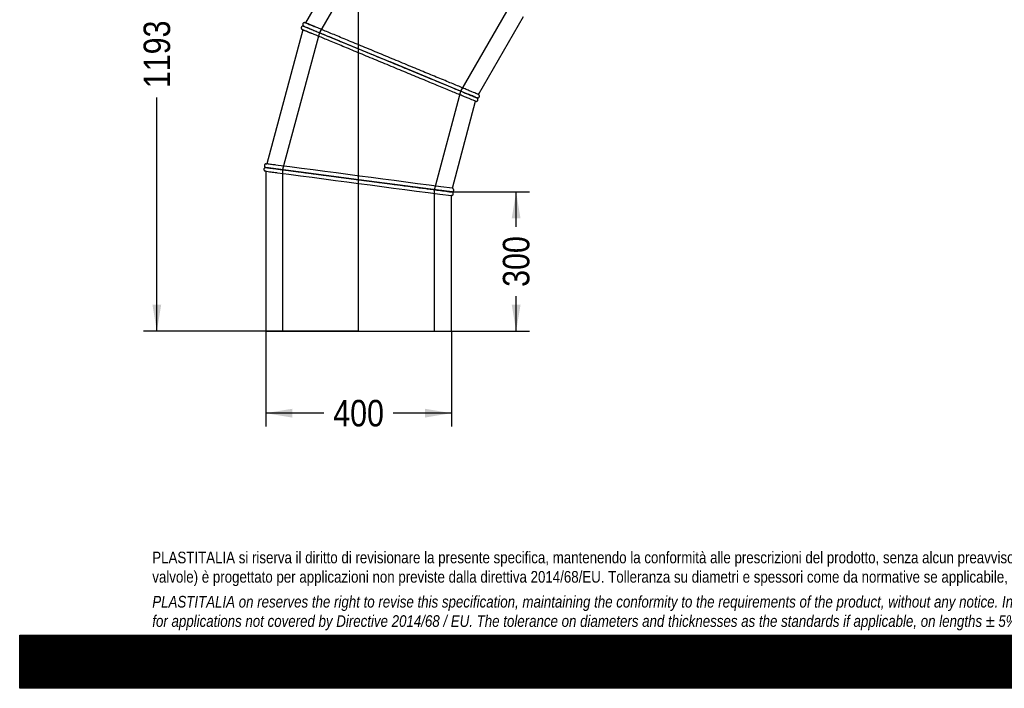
# Model space of a CAD drawing. Header units: millimetres. Extents: x 0 to 4243, y 0 to 3000.
# Tile 1 of 4: x 0 to 2121, y 0 to 1440. Entities that reach past the tile are written whole.
import ezdxf
from ezdxf.enums import TextEntityAlignment as Align
from ezdxf.lldxf.tags import DXFTag

# ---------------------------------------------------------------- set-up
doc = ezdxf.new("R2010")
doc.units = ezdxf.units.MM
doc.header["$LTSCALE"] = 14.285714
for name, color, linetype in [('Default', 7, 'Continuous'), ('DV1_Default', 7, 'Continuous'), ('TUBO_X_GOMITO_90', 7, 'Continuous')]:
    doc.layers.add(name, color=color, linetype=linetype)
doc.styles.add('SEACAD_Arial_Narrow', font='ARIALN.TTF')
tags = doc.linetypes.add('HIDDEN2', pattern=[4.7625, 3.175, -1.5875]).pattern_tags.tags
tags[6:7] = [DXFTag(74, 4), DXFTag(75, 0), DXFTag(340, '0'), DXFTag(46, 0.0), DXFTag(50, 0.0), DXFTag(44, 0.0), DXFTag(45, 0.0)]
tags[4:5] = [DXFTag(74, 4), DXFTag(75, 0), DXFTag(340, '0'), DXFTag(46, 0.0), DXFTag(50, 0.0), DXFTag(44, 0.0), DXFTag(45, 0.0)]
tags = doc.linetypes.add('PHANTOM2', pattern=[31.75, 15.875, -3.175, 3.175, -3.175, 3.175, -3.175]).pattern_tags.tags
tags[14:15] = [DXFTag(74, 4), DXFTag(75, 0), DXFTag(340, '0'), DXFTag(46, 0.0), DXFTag(50, 0.0), DXFTag(44, 0.0), DXFTag(45, 0.0)]
tags[12:13] = [DXFTag(74, 4), DXFTag(75, 0), DXFTag(340, '0'), DXFTag(46, 0.0), DXFTag(50, 0.0), DXFTag(44, 0.0), DXFTag(45, 0.0)]
tags[10:11] = [DXFTag(74, 4), DXFTag(75, 0), DXFTag(340, '0'), DXFTag(46, 0.0), DXFTag(50, 0.0), DXFTag(44, 0.0), DXFTag(45, 0.0)]
tags[8:9] = [DXFTag(74, 4), DXFTag(75, 0), DXFTag(340, '0'), DXFTag(46, 0.0), DXFTag(50, 0.0), DXFTag(44, 0.0), DXFTag(45, 0.0)]
tags[6:7] = [DXFTag(74, 4), DXFTag(75, 0), DXFTag(340, '0'), DXFTag(46, 0.0), DXFTag(50, 0.0), DXFTag(44, 0.0), DXFTag(45, 0.0)]
tags[4:5] = [DXFTag(74, 4), DXFTag(75, 0), DXFTag(340, '0'), DXFTag(46, 0.0), DXFTag(50, 0.0), DXFTag(44, 0.0), DXFTag(45, 0.0)]
doc.dimstyles.new('Plastitalia', dxfattribs={"dimtxt": 57.142857, "dimasz": 57.142857, "dimexe": 28.571429, "dimexo": 0, "dimgap": 14.285714, "dimtad": 0, "dimdec": 0, "dimtxsty": 'SEACAD_Arial_Narrow', "dimblk1": '_SE_FILLED', "dimblk2": '_SE_FILLED', "dimsah": 1, "dimcen": 28.571429, "dimadec": 0, "dimazin": 0, "dimtfac": 0.8, "dimtdec": 1, "dimtmove": 0, "dimatfit": 3, "dimfxl": 1, "dimtolj": 1, "dimarcsym": 0})

# ---------------------------------------------------------------- blocks, each defined once
blk = doc.blocks.new('SE')
at = {"layer": 'DV1_Default', "color": 7, "linetype": 'PHANTOM2'}
blk.add_line((730.1, 769.4), (730.1, 1961.9), dxfattribs=at)
at = {"layer": 'TUBO_X_GOMITO_90', "color": 7, "linetype": 'Continuous'}
for p, q in [((765.4, 1692.7), (615.8, 1433.6)), ((988.5, 1279.2), (1085.5, 1447.1)), ((611.8, 1426.7), (611.7, 1426.6)), ((611.7, 1426.6), (798.4, 1349.3)), ((611.7, 1426.6), (611.7, 1426.6)), ((611.7, 1426.6), (798.4, 1349.3)), ((609.7, 1418.8), (532.2, 1129.8)), ((798.4, 1349.3), (798.4, 1349.3)), ((984.5, 1272.2), (798.4, 1349.3)), ((798.4, 1349.3), (798.4, 1349.3)), ((984.5, 1272.2), (798.4, 1349.3)), ((988.5, 1279.2), (989.3, 1278.6)), ((932.2, 1077.1), (982.4, 1264.5)), ((983.4, 1264.3), (982.4, 1264.5)), ((984.5, 1272.2), (984.5, 1272.2)), ((984.5, 1272.2), (984.5, 1272.2)), ((530.1, 1122.1), (530.1, 1122)), ((730.4, 1095.7), (530.1, 1122)), ((530.1, 1122), (530.1, 1122)), ((530.1, 1122), (730.4, 1095.7)), ((530.1, 1114), (530.1, 769.4)), ((730.4, 1095.7), (730.4, 1095.7)), ((730.4, 1095.7), (930.1, 1069.4)), ((730.4, 1095.7), (730.4, 1095.7)), ((930.1, 1069.4), (730.4, 1095.7)), ((930.1, 1069.3), (930.1, 1069.4)), ((930.1, 1069.4), (930.1, 1069.4)), ((931.1, 1061.5), (930.1, 1061.3)), ((930.1, 769.4), (930.1, 1061.3)), ((932.2, 1077.1), (933.1, 1076.8)), ((530.1, 769.4), (930.1, 769.4))]:
    blk.add_line(p, q, dxfattribs=at)
at = {"layer": 'TUBO_X_GOMITO_90', "color": 7, "linetype": 'HIDDEN2'}
for p, q in [((798.5, 1677.4), (645.6, 1412.6)), ((950.7, 1286.2), (1060.4, 1476.4)), ((645.6, 1412.6), (566.4, 1117.3)), ((893.8, 1074.1), (950.7, 1286.2)), ((566.4, 1117.3), (566.4, 769.4)), ((893.8, 769.4), (893.8, 1074.1))]:
    blk.add_line(p, q, dxfattribs=at)
at = {"layer": 'TUBO_X_GOMITO_90', "color": 7, "linetype": 'Continuous'}
for centre, radius, start, end in [((461.2, 1026.7), 435, 66.7753, 69.4673), ((650, 1504.3), 94.4, 243.5386, 248.7539), ((1132.5, 1661.1), 416, 246.8345, 249.4325), ((941.8, 1180.4), 101.1, 64.0111, 68.5432), ((488.3, 696.8), 435, 81.7753, 84.4673), ((-76902.4, -588589.7), 594781.7, 82.4805676, 82.5194324), ((562.2, 1296.9), 185.6, 259.4361, 263.7267), ((78355.5, 590710.6), 594710.8, 262.4805653, 262.5194347), ((972.5, 1483.4), 416, 261.8345, 264.4325), ((880.6, 775.8), 297.5, 80.0412, 83.6751)]:
    blk.add_arc(centre, radius, start, end, dxfattribs=at)
at = {"layer": 'TUBO_X_GOMITO_90', "color": 7, "linetype": 'HIDDEN2'}
for centre, radius, start, end in [((656, 1517.3), 108.7, 246.3351, 248.6984), ((826.9, 922.1), 383.8, 66.8313, 68.4577), ((601.2, 1541.5), 433.2, 262.0323, 263.7272), ((856.3, 620.6), 454.6, 82.9161, 83.649)]:
    blk.add_arc(centre, radius, start, end, dxfattribs=at)
at = {"layer": 'TUBO_X_GOMITO_90', "color": 7, "linetype": 'Continuous'}
for points, knots in [([(610.9, 1426.7), (610.3, 1426.7), (609.5, 1426.6), (608.4, 1426.1), (607.7, 1425.4), (607.1, 1424.5), (606.7, 1423.5), (606.7, 1422.2), (607.1, 1420.9), (607.6, 1420.2), (607.9, 1419.8)], [0, 0, 0, 0, 0.152515, 0.272961, 0.368083, 0.469004, 0.586161, 0.717646, 0.85824, 1, 1, 1, 1]), ([(613.8, 1434.1), (613.3, 1434.1), (612.5, 1434), (611.4, 1433.4), (610.6, 1432.6), (610.1, 1431.7), (609.8, 1430.8), (609.7, 1429.7), (610, 1428.7), (610.4, 1427.8), (610.8, 1427.4), (611, 1427.2)], [0, 0, 0, 0, 0.137937, 0.269423, 0.388775, 0.493226, 0.584764, 0.692563, 0.829801, 0.910934, 1, 1, 1, 1]), ([(611.7, 1426.6), (611.7, 1426.6), (611.7, 1426.6), (611.7, 1426.6), (612.1, 1426.4), (613.3, 1425.9), (614.2, 1425.6), (616.6, 1424.6), (618, 1424), (621.6, 1422.5), (623.7, 1421.6), (628.4, 1419.7), (631, 1418.6), (636.8, 1416.2), (640, 1414.9), (646.8, 1412.1), (650.5, 1410.5), (658.3, 1407.3), (662.4, 1405.6), (675.4, 1400.2), (685, 1396.3), (700.2, 1389.9), (705.5, 1387.8), (716.3, 1383.3), (721.7, 1381), (738.5, 1374.1), (750, 1369.3), (768, 1361.9), (774, 1359.4), (786.2, 1354.4), (792.3, 1351.8), (798.4, 1349.3)], [0.4996725, 0.4996725, 0.4996725, 0.4996725, 0.5, 0.5, 0.53125, 0.53125, 0.5625, 0.5625, 0.59375, 0.59375, 0.625, 0.625, 0.65625, 0.65625, 0.6875, 0.6875, 0.71875, 0.71875, 0.75, 0.75, 0.8125, 0.8125, 0.84375, 0.84375, 0.875, 0.875, 0.9375, 0.9375, 0.96875, 0.96875, 1, 1, 1, 1]), ([(611.8, 1426.6), (611.8, 1426.6), (611.8, 1426.6), (611.8, 1426.6), (612.1, 1426.5), (613.3, 1426), (614.2, 1425.6), (616.6, 1424.6), (618.1, 1424), (621.6, 1422.6), (623.7, 1421.7), (628.4, 1419.7), (631, 1418.6), (636.8, 1416.2), (640, 1414.9), (646.8, 1412.1), (650.5, 1410.6), (658.3, 1407.3), (662.4, 1405.6), (675.4, 1400.2), (685, 1396.3), (700.2, 1390), (705.5, 1387.8), (716.3, 1383.3), (721.7, 1381.1), (738.5, 1374.1), (750.1, 1369.3), (768, 1361.9), (774, 1359.4), (786.2, 1354.4), (792.3, 1351.8), (798.4, 1349.3)], [0.4996725, 0.4996725, 0.4996725, 0.4996725, 0.5, 0.5, 0.53125, 0.53125, 0.5625, 0.5625, 0.59375, 0.59375, 0.625, 0.625, 0.65625, 0.65625, 0.6875, 0.6875, 0.71875, 0.71875, 0.75, 0.75, 0.8125, 0.8125, 0.84375, 0.84375, 0.875, 0.875, 0.9375, 0.9375, 0.96875, 0.96875, 1, 1, 1, 1]), ([(988.5, 1279.2), (988.5, 1279.2), (988.2, 1279.3), (987, 1279.8), (986.1, 1280.2), (982.5, 1281.7), (978.9, 1283.2), (971.9, 1286.1), (969.3, 1287.1), (963.5, 1289.5), (960.4, 1290.8), (950.1, 1295.1), (942.3, 1298.3), (929.3, 1303.7), (924.8, 1305.6), (915.3, 1309.5), (910.4, 1311.5), (900.3, 1315.8), (895, 1317.9), (884.3, 1322.4), (878.8, 1324.6), (867.7, 1329.2), (862, 1331.6), (850.4, 1336.4), (844.5, 1338.8), (832.6, 1343.8), (826.6, 1346.3), (814.4, 1351.3), (808.3, 1353.8), (796.2, 1358.9), (790.1, 1361.4), (778, 1366.4), (771.9, 1368.9), (754, 1376.3), (742.3, 1381.2), (725.4, 1388.2), (719.9, 1390.5), (709.1, 1394.9), (703.9, 1397.1), (693.7, 1401.3), (688.8, 1403.3), (679.4, 1407.2), (674.9, 1409.1), (666.4, 1412.6), (662.3, 1414.3), (654.5, 1417.5), (650.9, 1419), (644, 1421.9), (640.9, 1423.2), (635.1, 1425.6), (632.4, 1426.7), (627.7, 1428.6), (625.7, 1429.5), (622.1, 1431), (620.6, 1431.6), (618.2, 1432.6), (617.3, 1432.9), (616.1, 1433.4), (615.8, 1433.6), (615.8, 1433.6)], [0, 0, 0, 0, 0.015625, 0.015625, 0.03125, 0.03125, 0.0625, 0.0625, 0.078125, 0.078125, 0.09375, 0.09375, 0.125, 0.125, 0.140625, 0.140625, 0.15625, 0.15625, 0.171875, 0.171875, 0.1875, 0.1875, 0.203125, 0.203125, 0.21875, 0.21875, 0.234375, 0.234375, 0.25, 0.25, 0.265625, 0.265625, 0.28125, 0.28125, 0.3125, 0.3125, 0.328125, 0.328125, 0.34375, 0.34375, 0.359375, 0.359375, 0.375, 0.375, 0.390625, 0.390625, 0.40625, 0.40625, 0.421875, 0.421875, 0.4375, 0.4375, 0.453125, 0.453125, 0.46875, 0.46875, 0.484375, 0.484375, 0.499904, 0.499904, 0.499904, 0.499904]), ([(982.4, 1264.5), (982.4, 1264.5), (982.1, 1264.6), (980.9, 1265.1), (980, 1265.5), (976.4, 1267), (972.8, 1268.4), (965.8, 1271.3), (963.2, 1272.4), (957.4, 1274.8), (954.3, 1276.1), (944, 1280.3), (936.2, 1283.6), (923.2, 1288.9), (918.7, 1290.8), (909.2, 1294.7), (904.3, 1296.8), (894.1, 1301), (888.9, 1303.2), (878.2, 1307.6), (872.7, 1309.9), (861.6, 1314.5), (855.9, 1316.8), (844.3, 1321.6), (838.4, 1324.1), (826.4, 1329), (820.4, 1331.5), (808.3, 1336.5), (802.2, 1339.1), (790, 1344.1), (784, 1346.6), (771.8, 1351.6), (765.8, 1354.1), (747.9, 1361.5), (736.2, 1366.4), (719.3, 1373.4), (713.8, 1375.7), (703, 1380.2), (697.8, 1382.3), (687.6, 1386.5), (682.7, 1388.6), (673.3, 1392.5), (668.8, 1394.3), (660.2, 1397.9), (656.2, 1399.6), (648.4, 1402.8), (644.8, 1404.3), (637.9, 1407.1), (634.8, 1408.4), (629, 1410.8), (626.3, 1411.9), (621.6, 1413.9), (619.6, 1414.7), (616, 1416.2), (614.5, 1416.9), (612.1, 1417.8), (611.2, 1418.2), (610, 1418.7), (609.7, 1418.8), (609.7, 1418.8)], [0, 0, 0, 0, 0.015625, 0.015625, 0.03125, 0.03125, 0.0625, 0.0625, 0.078125, 0.078125, 0.09375, 0.09375, 0.125, 0.125, 0.140625, 0.140625, 0.15625, 0.15625, 0.171875, 0.171875, 0.1875, 0.1875, 0.203125, 0.203125, 0.21875, 0.21875, 0.234375, 0.234375, 0.25, 0.25, 0.265625, 0.265625, 0.28125, 0.28125, 0.3125, 0.3125, 0.328125, 0.328125, 0.34375, 0.34375, 0.359375, 0.359375, 0.375, 0.375, 0.390625, 0.390625, 0.40625, 0.40625, 0.421875, 0.421875, 0.4375, 0.4375, 0.453125, 0.453125, 0.46875, 0.46875, 0.484375, 0.484375, 0.4999019, 0.4999019, 0.4999019, 0.4999019]), ([(798.4, 1349.3), (804.4, 1346.8), (810.5, 1344.3), (822.6, 1339.3), (828.6, 1336.8), (846.5, 1329.4), (858.2, 1324.5), (875.1, 1317.5), (880.6, 1315.2), (891.4, 1310.8), (896.6, 1308.6), (906.7, 1304.4), (911.6, 1302.4), (921, 1298.5), (925.5, 1296.6), (938.3, 1291.3), (946, 1288.1), (956.3, 1283.9), (959.4, 1282.6), (965.2, 1280.2), (967.9, 1279.1), (972.6, 1277.1), (974.6, 1276.3), (978.2, 1274.8), (979.7, 1274.2), (982.1, 1273.2), (983, 1272.8), (984.2, 1272.3), (984.5, 1272.2), (984.5, 1272.2)], [0, 0, 0, 0, 0.03125, 0.03125, 0.0625, 0.0625, 0.125, 0.125, 0.15625, 0.15625, 0.1875, 0.1875, 0.21875, 0.21875, 0.25, 0.25, 0.3125, 0.3125, 0.34375, 0.34375, 0.375, 0.375, 0.40625, 0.40625, 0.4375, 0.4375, 0.46875, 0.46875, 0.4996803, 0.4996803, 0.4996803, 0.4996803]), ([(798.4, 1349.3), (804.4, 1346.8), (810.5, 1344.3), (822.6, 1339.3), (828.7, 1336.8), (846.5, 1329.4), (858.3, 1324.5), (875.1, 1317.5), (880.6, 1315.2), (891.4, 1310.8), (896.6, 1308.6), (906.8, 1304.4), (911.7, 1302.4), (921.1, 1298.5), (925.6, 1296.6), (938.4, 1291.3), (946.1, 1288.1), (956.3, 1283.9), (959.5, 1282.6), (965.3, 1280.2), (967.9, 1279.1), (972.6, 1277.2), (974.7, 1276.3), (977, 1275.3), (977.5, 1275.1), (978, 1274.9)], [0, 0, 0, 0, 0.03125, 0.03125, 0.0625, 0.0625, 0.125, 0.125, 0.15625, 0.15625, 0.1875, 0.1875, 0.21875, 0.21875, 0.25, 0.25, 0.3125, 0.3125, 0.34375, 0.34375, 0.375, 0.375, 0.40625, 0.40625, 0.41573, 0.41573, 0.41573, 0.41573]), ([(979.8, 1274.2), (980.2, 1274), (980.6, 1273.9), (982.8, 1272.9), (984, 1272.5), (984.4, 1272.3)], [0.42839851, 0.42839851, 0.42839851, 0.42839851, 0.4375, 0.4375, 0.48769955, 0.48769955, 0.48769955, 0.48769955]), ([(986.4, 1271.7), (986.7, 1271.7), (987.2, 1271.7), (988.2, 1272), (989.1, 1272.6), (989.8, 1273.4), (990.3, 1274.2), (990.5, 1275.2), (990.5, 1276.4), (990.1, 1277.6), (989.6, 1278.2), (989.3, 1278.6)], [0, 0, 0, 0, 0.089066, 0.170199, 0.307437, 0.415236, 0.506774, 0.611225, 0.730577, 0.862063, 1, 1, 1, 1]), ([(983.4, 1264.3), (983.9, 1264.3), (984.7, 1264.4), (985.9, 1265.1), (986.8, 1266), (987.3, 1267), (987.5, 1268), (987.4, 1269.1), (987, 1270.2), (986.5, 1270.9), (986.1, 1271.3)], [0, 0, 0, 0, 0.14176, 0.282354, 0.413839, 0.530996, 0.631917, 0.727039, 0.847485, 1, 1, 1, 1]), ([(530.2, 1129.8), (529.7, 1129.6), (529, 1129.4), (528, 1128.5), (527.5, 1127.5), (527.2, 1126.5), (527.2, 1125.6), (527.4, 1124.5), (527.9, 1123.6), (528.6, 1122.9), (529, 1122.6), (529.2, 1122.4)], [0, 0, 0, 0, 0.137937, 0.269423, 0.388775, 0.493226, 0.584764, 0.692563, 0.829801, 0.910934, 1, 1, 1, 1]), ([(529.2, 1121.9), (528.9, 1121.8), (528.4, 1121.6), (527.5, 1121.1), (526.8, 1120.3), (526.3, 1119.4), (526.1, 1118.4), (526.1, 1117.4), (526.4, 1116.3), (527.1, 1115.2), (527.8, 1114.8), (528.2, 1114.5)], [0, 0, 0, 0, 0.089066, 0.170199, 0.307437, 0.415236, 0.506774, 0.611225, 0.730577, 0.862063, 1, 1, 1, 1]), ([(530.1, 1122.1), (530.1, 1122.1), (530.1, 1122.1), (530.1, 1122.1), (530.5, 1122), (531.8, 1121.8), (532.8, 1121.7), (535.3, 1121.4), (536.9, 1121.2), (540.7, 1120.7), (542.9, 1120.4), (548, 1119.7), (550.8, 1119.3), (557.1, 1118.5), (560.5, 1118.1), (567.8, 1117.1), (571.7, 1116.6), (580.1, 1115.5), (584.5, 1114.9), (598.5, 1113), (608.7, 1111.7), (625.1, 1109.5), (630.8, 1108.8), (642.3, 1107.3), (648.2, 1106.5), (666.1, 1104.1), (678.6, 1102.5), (697.8, 1100), (704.3, 1099.1), (717.3, 1097.4), (723.9, 1096.5), (730.4, 1095.7)], [0.4996725, 0.4996725, 0.4996725, 0.4996725, 0.5, 0.5, 0.53125, 0.53125, 0.5625, 0.5625, 0.59375, 0.59375, 0.625, 0.625, 0.65625, 0.65625, 0.6875, 0.6875, 0.71875, 0.71875, 0.75, 0.75, 0.8125, 0.8125, 0.84375, 0.84375, 0.875, 0.875, 0.9375, 0.9375, 0.96875, 0.96875, 1, 1, 1, 1]), ([(530.1, 1122), (530.1, 1122), (530.1, 1122), (530.1, 1122), (530.5, 1122), (531.8, 1121.8), (532.8, 1121.7), (535.3, 1121.3), (536.9, 1121.1), (540.7, 1120.6), (542.9, 1120.3), (548, 1119.6), (550.8, 1119.3), (557, 1118.5), (560.5, 1118), (567.8, 1117.1), (571.7, 1116.5), (580.1, 1115.4), (584.5, 1114.9), (598.5, 1113), (608.7, 1111.7), (625.1, 1109.5), (630.8, 1108.8), (642.3, 1107.3), (648.2, 1106.5), (666.1, 1104.1), (678.5, 1102.5), (697.8, 1100), (704.3, 1099.1), (717.3, 1097.4), (723.9, 1096.5), (730.4, 1095.7)], [0.4996739, 0.4996739, 0.4996739, 0.4996739, 0.5, 0.5, 0.53125, 0.53125, 0.5625, 0.5625, 0.59375, 0.59375, 0.625, 0.625, 0.65625, 0.65625, 0.6875, 0.6875, 0.71875, 0.71875, 0.75, 0.75, 0.8125, 0.8125, 0.84375, 0.84375, 0.875, 0.875, 0.9375, 0.9375, 0.96875, 0.96875, 1, 1, 1, 1]), ([(730.4, 1095.7), (736.9, 1094.8), (743.4, 1093.9), (756.4, 1092.2), (762.9, 1091.4), (782.1, 1088.9), (794.7, 1087.2), (812.8, 1084.8), (818.7, 1084), (830.2, 1082.5), (835.8, 1081.8), (846.7, 1080.3), (852, 1079.6), (862.1, 1078.3), (866.9, 1077.7), (880.6, 1075.9), (888.9, 1074.8), (899.9, 1073.3), (903.3, 1072.9), (909.5, 1072.1), (912.3, 1071.7), (917.4, 1071), (919.6, 1070.7), (923.4, 1070.2), (925, 1070), (928.3, 1069.6), (929.5, 1069.4), (929.9, 1069.4)], [0, 0, 0, 0, 0.03125, 0.03125, 0.0625, 0.0625, 0.125, 0.125, 0.15625, 0.15625, 0.1875, 0.1875, 0.21875, 0.21875, 0.25, 0.25, 0.3125, 0.3125, 0.34375, 0.34375, 0.375, 0.375, 0.40625, 0.40625, 0.4375, 0.4375, 0.4855711, 0.4855711, 0.4855711, 0.4855711]), ([(730.4, 1095.7), (736.9, 1094.8), (743.4, 1093.9), (756.4, 1092.2), (762.9, 1091.4), (782.1, 1088.9), (794.7, 1087.2), (812.8, 1084.8), (818.7, 1084), (830.2, 1082.5), (835.8, 1081.8), (846.7, 1080.4), (852, 1079.7), (862.1, 1078.3), (866.9, 1077.7), (880.6, 1075.9), (888.9, 1074.8), (899.9, 1073.4), (903.3, 1072.9), (909.5, 1072.1), (912.3, 1071.7), (917.4, 1071.1), (919.6, 1070.8), (923.4, 1070.3), (925, 1070.1), (928, 1069.7), (929.1, 1069.5), (929.7, 1069.5)], [0, 0, 0, 0, 0.03125, 0.03125, 0.0625, 0.0625, 0.125, 0.125, 0.15625, 0.15625, 0.1875, 0.1875, 0.21875, 0.21875, 0.25, 0.25, 0.3125, 0.3125, 0.34375, 0.34375, 0.375, 0.375, 0.40625, 0.40625, 0.4375, 0.4375, 0.4789813, 0.4789813, 0.4789813, 0.4789813]), ([(931.1, 1061.5), (931.6, 1061.6), (932.3, 1061.9), (933.3, 1062.8), (933.9, 1063.7), (934.1, 1064.7), (934.2, 1065.7), (933.9, 1066.8), (933.4, 1067.7), (932.7, 1068.4), (932.3, 1068.7), (932.1, 1068.8)], [0, 0, 0, 0, 0.137937, 0.269423, 0.388775, 0.493226, 0.584764, 0.692563, 0.829801, 0.910934, 1, 1, 1, 1]), ([(932.1, 1069.4), (932.4, 1069.5), (932.9, 1069.6), (933.8, 1070.2), (934.5, 1070.9), (935, 1071.9), (935.2, 1072.8), (935.2, 1073.8), (934.9, 1074.9), (934.2, 1076), (933.5, 1076.5), (933.1, 1076.8)], [0, 0, 0, 0, 0.089066, 0.170199, 0.307437, 0.415236, 0.506774, 0.611225, 0.730577, 0.862063, 1, 1, 1, 1])]:
    blk.add_open_spline(points, degree=3, knots=knots, dxfattribs=at)
for points in [[(610.9, 1426.7), (611.5, 1426.6), (611.9, 1426.6), (611.9, 1426.5)], [(611.9, 1426.6), (611.8, 1426.6), (611.5, 1426.8), (611, 1427.2)], [(613.8, 1434.1), (614.5, 1434.1), (615.2, 1433.9), (615.8, 1433.5)], [(609.8, 1418.8), (609.1, 1419), (608.5, 1419.3), (607.9, 1419.8)], [(984.5, 1272.2), (985.1, 1272), (985.7, 1271.7), (986.1, 1271.3)], [(986.4, 1271.7), (985.8, 1271.7), (985.1, 1271.9), (984.5, 1272.2)], [(530.2, 1129.8), (530.9, 1130), (531.6, 1130), (532.3, 1129.8)], [(530.2, 1114), (529.5, 1114), (528.8, 1114.2), (528.2, 1114.5)], [(530.3, 1122), (530.2, 1122), (529.9, 1122.1), (529.2, 1122.4)], [(529.2, 1121.9), (529.9, 1122), (530.2, 1122), (530.3, 1122)], [(930, 1069.3), (930.8, 1069.3), (931.4, 1069.2), (932.1, 1068.8)], [(932.1, 1069.4), (931.5, 1069.2), (930.8, 1069.2), (930.1, 1069.4)]]:
    blk.add_open_spline(points, degree=3, dxfattribs=at)
at = {"layer": 'TUBO_X_GOMITO_90', "color": 7, "linetype": 'HIDDEN2'}
for points, knots in [([(619.9, 1431.9), (621, 1431.4), (622.3, 1430.9), (625.6, 1429.5), (627.6, 1428.6), (631.3, 1427.1), (632.8, 1426.5), (634.3, 1425.9)], [0.53332704, 0.53332704, 0.53332704, 0.53332704, 0.546875, 0.546875, 0.5625, 0.5625, 0.57138942, 0.57138942, 0.57138942, 0.57138942]), ([(613.8, 1417.1), (614.9, 1416.7), (616.2, 1416.1), (619.5, 1414.8), (621.5, 1413.9), (625.2, 1412.4), (626.7, 1411.8), (628.2, 1411.2)], [0.5333249, 0.5333249, 0.5333249, 0.5333249, 0.546875, 0.546875, 0.5625, 0.5625, 0.57138717, 0.57138717, 0.57138717, 0.57138717]), ([(982.8, 1272.9), (982.3, 1273.1), (981.6, 1273.4), (978.4, 1274.7), (974.8, 1276.2), (969, 1278.6), (967.8, 1279.1), (966.4, 1279.7)], [0.54181199, 0.54181199, 0.54181199, 0.54181199, 0.5625, 0.5625, 0.625, 0.625, 0.64074765, 0.64074765, 0.64074765, 0.64074765]), ([(982.9, 1272.9), (982.3, 1273.1), (981.7, 1273.4), (978.4, 1274.8), (974.9, 1276.2), (969, 1278.6), (967.8, 1279.2), (966.5, 1279.7)], [0.54198398, 0.54198398, 0.54198398, 0.54198398, 0.5625, 0.5625, 0.625, 0.625, 0.64090638, 0.64090638, 0.64090638, 0.64090638]), ([(909.8, 1072), (908.7, 1072.2), (907.6, 1072.3), (906.2, 1072.5), (906, 1072.5), (905.8, 1072.6)], [0.64459316, 0.64459316, 0.64459316, 0.64459316, 0.65625, 0.65625, 0.65845808, 0.65845808, 0.65845808, 0.65845808]), ([(928.4, 1069.6), (927.8, 1069.7), (927.1, 1069.8), (923.6, 1070.3), (919.8, 1070.8), (913.5, 1071.6), (912.2, 1071.8), (910.8, 1071.9)], [0.54198398, 0.54198398, 0.54198398, 0.54198398, 0.5625, 0.5625, 0.625, 0.625, 0.64090638, 0.64090638, 0.64090638, 0.64090638]), ([(928.4, 1069.6), (927.8, 1069.6), (927.1, 1069.7), (923.6, 1070.2), (919.8, 1070.7), (913.8, 1071.5), (912.6, 1071.6), (911.5, 1071.8)], [0.54198403, 0.54198403, 0.54198403, 0.54198403, 0.5625, 0.5625, 0.625, 0.625, 0.63822905, 0.63822905, 0.63822905, 0.63822905])]:
    blk.add_open_spline(points, degree=3, knots=knots, dxfattribs=at)
for points in [[(978, 1274.9), (978.7, 1274.7), (979.3, 1274.4), (979.8, 1274.2)], [(984.4, 1272.3), (984.4, 1272.3), (984.5, 1272.2), (984.5, 1272.2)], [(984.5, 1272.2), (984.5, 1272.2), (984.5, 1272.3), (984.4, 1272.3)], [(929.7, 1069.5), (930, 1069.4), (930.1, 1069.4), (930.1, 1069.4)], [(929.9, 1069.4), (930.1, 1069.3), (930.1, 1069.3), (930.1, 1069.3)]]:
    blk.add_open_spline(points, degree=3, dxfattribs=at)
blk = doc.blocks.new('DMBLK5')
at = {"layer": 'Default', "linetype": 'Continuous'}
for points in [[(587.3, 583.2), (587.3, 602.2), (530.1, 592.7)], [(873, 583.2), (930.1, 592.7), (873, 602.2)]]:
    blk.add_hatch(color=7, dxfattribs=at).paths.add_polyline_path(points)
at = {"layer": 'Default', "color": 7, "linetype": 'Continuous'}
for p, q in [((530.1, 769.4), (530.1, 564.1)), ((930.1, 769.4), (930.1, 564.1)), ((655.6, 592.7), (530.1, 592.7)), ((930.1, 592.7), (804.7, 592.7))]:
    blk.add_line(p, q, dxfattribs=at)
at = {"layer": 'Default', "color": 7, "linetype": 'Continuous', "style": 'SEACAD_Arial_Narrow'}
blk.add_text('400', height=57.14, dxfattribs=at).set_placement((675.6, 621.3), align=Align.TOP_LEFT)
blk = doc.blocks.new('_SE_FILLED')
at = {"color": 0}
blk.add_line((0, 0), (-1, 0), dxfattribs=at)
blk.add_solid([(0, 0), (-1, -0.1665), (-1, 0.1665), (0, 0)], dxfattribs=at)
blk = doc.blocks.new('DMBLK6')
at = {"layer": 'Default', "linetype": 'Continuous'}
for points in [[(286, 1904.8), (305, 1904.8), (295.5, 1961.9)], [(286, 826.5), (295.5, 769.4), (305, 826.5)]]:
    blk.add_hatch(color=7, dxfattribs=at).paths.add_polyline_path(points)
at = {"layer": 'Default', "color": 7, "linetype": 'Continuous'}
for p, q in [((730.1, 1961.9), (266.9, 1961.9)), ((295.5, 1458.4), (295.5, 1961.9)), ((295.5, 769.4), (295.5, 1272.9)), ((730.1, 769.4), (266.9, 769.4))]:
    blk.add_line(p, q, dxfattribs=at)
at = {"layer": 'Default', "color": 7, "linetype": 'Continuous', "style": 'SEACAD_Arial_Narrow'}
blk.add_text('1193', height=57.14, rotation=90, dxfattribs=at).set_placement((266.9, 1292.9), align=Align.TOP_LEFT)
blk = doc.blocks.new('DMBLK7')
at = {"layer": 'Default', "linetype": 'Continuous'}
for points in [[(673.7, 2426.2), (730.1, 2439.2), (672.5, 2445.2)], [(1213.4, 1904.3), (1207.4, 1961.9), (1194.4, 1905.5)]]:
    blk.add_hatch(color=7, dxfattribs=at).paths.add_polyline_path(points)
at = {"layer": 'Default', "color": 7, "linetype": 'Continuous'}
blk.add_line((730.1, 1961.9), (730.1, 2467.7), dxfattribs=at)
for start, end in [(41.4181, 103.7211), (346.2789, 24.0759)]:
    blk.add_arc((730.1, 1961.9), 477.2, start, end, dxfattribs=at)
at = {"layer": 'Default', "color": 7, "linetype": 'Continuous', "style": 'SEACAD_Arial_Narrow'}
blk.add_text('90°', height=57.14, rotation=302.747, dxfattribs=at).set_placement((1127.4, 2279.2), align=Align.TOP_LEFT)
blk = doc.blocks.new('DMBLK8')
at = {"layer": 'Default', "linetype": 'Continuous'}
for points in [[(1079.1, 1012.2), (1069.6, 1069.4), (1060.1, 1012.2)], [(1079.1, 826.5), (1060.1, 826.5), (1069.6, 769.4)]]:
    blk.add_hatch(color=7, dxfattribs=at).paths.add_polyline_path(points)
at = {"layer": 'Default', "color": 7, "linetype": 'Continuous'}
for p, q in [((930.1, 1069.4), (1098.2, 1069.4)), ((1069.6, 993.9), (1069.6, 1069.4)), ((1069.6, 769.4), (1069.6, 844.8)), ((930.1, 769.4), (1098.2, 769.4))]:
    blk.add_line(p, q, dxfattribs=at)
at = {"layer": 'Default', "color": 7, "linetype": 'Continuous', "style": 'SEACAD_Arial_Narrow'}
blk.add_text('300', height=57.14, rotation=90, dxfattribs=at).set_placement((1041, 864.8), align=Align.TOP_LEFT)

msp = doc.modelspace()

# ---------------------------------------------------------------- hatches: boundary and pattern name
at = {"layer": 'Default', "linetype": 'Continuous'}
h = msp.add_hatch(dxfattribs=at)
h.set_pattern_fill('LINE', scale=0.629921, angle=45, style=0)
h.paths.add_polyline_path([(4242.9, 0), (4242.9, 114.3), (0, 114.3), (0, 0)])
msp.add_hatch(color=7, dxfattribs=at).paths.add_polyline_path([(4242.9, 0), (4242.9, 114.3), (0, 114.3), (0, 0)])

# ---------------------------------------------------------------- linework, layer by layer
at = {"layer": 'Default', "color": 7, "linetype": 'Continuous'}
for p, q in [((0, 114.3), (4242.9, 114.3)), ((0, 0), (0, 114.3)), ((4242.9, 0), (0, 0))]:
    msp.add_line(p, q, dxfattribs=at)

# ---------------------------------------------------------------- block references
at = {"layer": 'Default'}
msp.add_blockref('SE', (0, 0), dxfattribs=at)

# ---------------------------------------------------------------- texts
at = {"layer": 'Default', "insert": (285.7, 294.3), "char_height": 25, "width": 3671.429, "attachment_point": 1}
msp.add_mtext("{\\fArial Narrow|b0||i0||c0|p34;\\C7;\\H25.;\\W1.;PLASTITALIA si riserva il diritto di revisionare la presente specifica, mantenendo la conformità alle prescrizioni del prodotto, senza alcun preavviso. In caso di assegnazione d'ordine si riserva di compiere una più dettagliata analisi tecnico/qualitativa. Il presente prodotto (ad esclusione delle \\P}{\\fArial Narrow|b0||i0||c0|p34;\\C7;\\H25.;\\W1.;valvole) è progettato per applicazioni non previste dalla direttiva 2014/68/EU. Tolleranza su diametri e spessori come da normative se applicabile, su lunghezze ±5%, su angoli ±2°, se non diversamente specificato.\\P}{\\fArial Narrow|b0||i0||c0|p34;\\C7;\\H7.142857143;\\W1.;   \\P}{\\fArial Narrow|b0||i1||c0|p34;\\C7;\\H25.;\\W1.;PLASTITALIA on reserves the right to revise this specification, maintaining the conformity to the requirements of the product, without any notice. In case of assignation of order on will reserve to make a more detailed analysis technical/qualitative. This product (excluding valves) is designed \\P}{\\fArial Narrow|b0||i1||c0|p34;\\C7;\\H25.;\\W1.;for applications not covered by Directive 2014/68 / EU. The tolerance on diameters and thicknesses as the standards if applicable, on lengths ± 5%, on angles ± 2 °, unless otherwise indicated.\\P}", dxfattribs=at)

# ---------------------------------------------------------------- dimensions: what is measured, and where the dimension line sits
at = {"layer": 'Default', "color": 7, "linetype": 'Continuous'}
dim = msp.add_angular_dim_2l(base=(1067.6, 2299.4), line1=((730.1, 1961.9), (1922.7, 1961.9)), line2=((730.1, 1961.9), (730.1, 769.4)), text='\\A1;<>', dimstyle='Plastitalia', override={"dimadec": 1}, dxfattribs=at)
dim.commit()
dim.dimension.update_dxf_attribs({"geometry": 'DMBLK7', "text_midpoint": (1131.5, 2220.1), "dimtype": 162})
for base, p1, p2, angle, picture, middle in [((295.4922, 769.369), (730.1331, 769.369), (730.1331, 1961.9232), 90, 'DMBLK6', (295.4922, 1365.6461)), ((1069.6, 769.4), (930.1, 769.4), (930.1, 1069.4), 90, 'DMBLK8', (1069.6, 919.4)), ((930.1, 592.7), (930.1, 769.4), (530.1, 769.4), 180, 'DMBLK5', (730.1, 592.7))]:
    dim = msp.add_linear_dim(base=base, p1=p1, p2=p2, angle=angle, text='\\A1;<>', dimstyle='Plastitalia', dxfattribs=at)
    dim.commit()
    dim.dimension.update_dxf_attribs({"geometry": picture, "text_midpoint": middle, "dimtype": 161})

doc.saveas('drawing.dxf')
